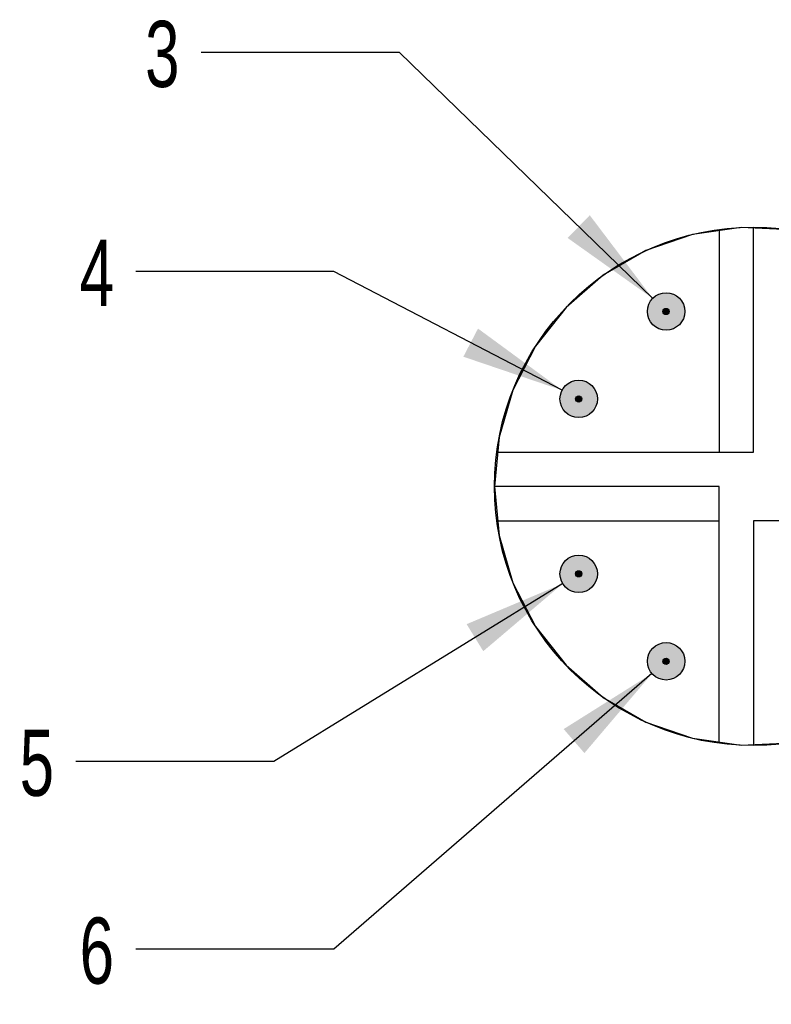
# Model space of a CAD drawing. Header units: millimetres. Extents: x 6 to 273, y 6 to 210.
# Tile 5 of 8: x 220 to 244, y 36 to 67. Entities that reach past the tile are written whole.
import ezdxf

# ---------------------------------------------------------------- set-up
doc = ezdxf.new("R2010")
doc.units = ezdxf.units.MM
doc.linetypes.add('SLD-Solid', pattern=[0])
doc.layers.add('DIMENSIONS', color=140, linetype='SLD-Solid', lineweight=25)
doc.layers.add('HATCH', color=6, linetype='SLD-Solid')
doc.layers.add('SLD-DEFPOINTS', color=7, linetype='Continuous')
doc.styles.add('SLDTEXTSTYLE0', font='TXT', dxfattribs={"width": 0.7})
doc.dimstyles.new('SLDDIMSTYLE3', dxfattribs={"dimtxt": 2.158008, "dimasz": 3.302, "dimexe": 0, "dimexo": 0.0625, "dimgap": 0.539502, "dimtad": 0, "dimtih": 1, "dimtoh": 1, "dimdec": 1, "dimlfac": 0.5, "dimrnd": 1e-09, "dimzin": 12, "dimdsep": 46, "dimtxsty": 'SLDTEXTSTYLE0', "dimsah": 1, "dimcen": 0, "dimadec": 0, "dimazin": 3, "dimtfac": 1, "dimtdec": 1, "dimtofl": 0, "dimtmove": 0, "dimatfit": 3, "dimfxl": 0, "dimfrac": 2, "dimtolj": 1, "dimtzin": 12, "dimarcsym": 0})

# ---------------------------------------------------------------- blocks, each defined once
blk = doc.blocks.new('_D_7')
at = {"layer": 'DIMENSIONS'}
for p, q in [((232.191, 66.365), (225.841, 66.365)), ((240.305, 58.492), (232.191, 66.365))]:
    blk.add_line(p, q, dxfattribs=at)
blk.add_solid([(240.305, 58.492), (238.289, 61.156), (237.581, 60.427)], dxfattribs=at)
at = {"layer": 'DIMENSIONS', "insert": (224.045, 67.379), "char_height": 2.117, "attachment_point": 1, "style": 'SLDTEXTSTYLE0'}
blk.add_mtext('3', dxfattribs=at)
blk = doc.blocks.new('_D_8')
at = {"layer": 'DIMENSIONS'}
for p, q in [((230.093, 59.359), (223.743, 59.359)), ((237.403, 55.552), (230.093, 59.359))]:
    blk.add_line(p, q, dxfattribs=at)
blk.add_solid([(237.403, 55.552), (234.709, 57.527), (234.24, 56.626)], dxfattribs=at)
at = {"layer": 'DIMENSIONS', "insert": (221.948, 60.372), "char_height": 2.117, "attachment_point": 1, "style": 'SLDTEXTSTYLE0'}
blk.add_mtext('4', dxfattribs=at)
blk = doc.blocks.new('_D_9')
at = {"layer": 'DIMENSIONS'}
for p, q in [((237.424, 49.36), (228.172, 43.67)), ((228.172, 43.67), (221.822, 43.67))]:
    blk.add_line(p, q, dxfattribs=at)
blk.add_solid([(237.424, 49.36), (234.345, 48.063), (234.878, 47.198)], dxfattribs=at)
at = {"layer": 'DIMENSIONS', "insert": (220.027, 44.683), "char_height": 2.117, "attachment_point": 1, "style": 'SLDTEXTSTYLE0'}
blk.add_mtext('5', dxfattribs=at)
blk = doc.blocks.new('_D_10')
at = {"layer": 'DIMENSIONS'}
for p, q in [((240.282, 46.482), (230.093, 37.656)), ((230.093, 37.656), (223.743, 37.656))]:
    blk.add_line(p, q, dxfattribs=at)
blk.add_solid([(240.282, 46.482), (237.453, 44.704), (238.118, 43.936)], dxfattribs=at)
at = {"layer": 'DIMENSIONS', "insert": (221.948, 38.67), "char_height": 2.117, "attachment_point": 1, "style": 'SLDTEXTSTYLE0'}
blk.add_mtext('6', dxfattribs=at)

msp = doc.modelspace()

# ---------------------------------------------------------------- hatches: boundary and pattern name
at = {"layer": 'HATCH'}
h = msp.add_hatch(color=256, dxfattribs=at)
h.paths.add_polyline_path([(241.332, 58.011), (241.334, 58.043), (241.335, 58.075), (241.334, 58.107), (241.332, 58.138), (241.328, 58.17), (241.322, 58.201), (241.314, 58.232), (241.305, 58.263), (241.294, 58.293), (241.282, 58.323), (241.268, 58.351), (241.252, 58.379), (241.235, 58.406), (241.217, 58.432), (241.197, 58.458), (241.176, 58.482), (241.154, 58.504), (241.13, 58.526), (241.106, 58.547), (241.08, 58.566), (241.054, 58.583), (241.026, 58.599), (240.998, 58.614), (240.969, 58.627), (240.939, 58.639), (240.908, 58.649), (240.878, 58.657), (240.846, 58.664), (240.815, 58.669), (240.783, 58.673), (240.751, 58.674), (240.719, 58.674), (240.687, 58.673), (240.656, 58.669), (240.624, 58.664), (240.593, 58.657), (240.562, 58.649), (240.532, 58.639), (240.502, 58.627), (240.473, 58.614), (240.445, 58.599), (240.417, 58.583), (240.39, 58.566), (240.365, 58.547), (240.34, 58.526), (240.317, 58.504), (240.294, 58.482), (240.273, 58.458), (240.254, 58.432), (240.235, 58.406), (240.218, 58.379), (240.203, 58.351), (240.189, 58.323), (240.176, 58.293), (240.166, 58.263), (240.156, 58.232), (240.149, 58.201), (240.143, 58.17), (240.139, 58.138), (240.136, 58.107), (240.135, 58.075), (240.136, 58.043), (240.139, 58.011), (240.143, 57.979), (240.149, 57.948), (240.156, 57.917), (240.166, 57.886), (240.176, 57.856), (240.189, 57.827), (240.203, 57.798), (240.218, 57.77), (240.235, 57.743), (240.254, 57.717), (240.273, 57.692), (240.294, 57.668), (240.317, 57.645), (240.34, 57.623), (240.365, 57.603), (240.39, 57.584), (240.417, 57.566), (240.445, 57.55), (240.473, 57.535), (240.502, 57.522), (240.532, 57.51), (240.562, 57.5), (240.593, 57.492), (240.624, 57.485), (240.656, 57.48), (240.687, 57.476), (240.719, 57.475), (240.751, 57.475), (240.783, 57.476), (240.815, 57.48), (240.846, 57.485), (240.878, 57.492), (240.908, 57.5), (240.939, 57.51), (240.969, 57.522), (240.998, 57.535), (241.026, 57.55), (241.054, 57.566), (241.08, 57.584), (241.106, 57.603), (241.13, 57.623), (241.154, 57.645), (241.176, 57.668), (241.197, 57.692), (241.217, 57.717), (241.235, 57.743), (241.252, 57.77), (241.268, 57.798), (241.282, 57.827), (241.294, 57.856), (241.305, 57.886), (241.314, 57.917), (241.322, 57.948), (241.328, 57.979)], flags=0)
h.paths.add_polyline_path([(240.835, 58.075), (240.835, 58.08), (240.835, 58.085), (240.834, 58.09), (240.833, 58.096), (240.832, 58.101), (240.83, 58.106), (240.828, 58.111), (240.826, 58.116), (240.824, 58.121), (240.821, 58.125), (240.819, 58.13), (240.816, 58.134), (240.812, 58.138), (240.809, 58.142), (240.805, 58.146), (240.801, 58.15), (240.797, 58.153), (240.793, 58.156), (240.788, 58.159), (240.784, 58.162), (240.779, 58.165), (240.774, 58.167), (240.769, 58.169), (240.764, 58.17), (240.759, 58.172), (240.754, 58.173), (240.749, 58.174), (240.743, 58.174), (240.738, 58.175), (240.733, 58.175), (240.727, 58.174), (240.722, 58.174), (240.717, 58.173), (240.712, 58.172), (240.706, 58.17), (240.701, 58.169), (240.696, 58.167), (240.692, 58.165), (240.687, 58.162), (240.682, 58.159), (240.678, 58.156), (240.673, 58.153), (240.669, 58.15), (240.665, 58.146), (240.662, 58.142), (240.658, 58.138), (240.655, 58.134), (240.652, 58.13), (240.649, 58.125), (240.647, 58.121), (240.644, 58.116), (240.642, 58.111), (240.64, 58.106), (240.639, 58.101), (240.638, 58.096), (240.637, 58.09), (240.636, 58.085), (240.635, 58.08), (240.635, 58.075), (240.635, 58.069), (240.636, 58.064), (240.637, 58.059), (240.638, 58.053), (240.639, 58.048), (240.64, 58.043), (240.642, 58.038), (240.644, 58.033), (240.647, 58.028), (240.649, 58.024), (240.652, 58.019), (240.655, 58.015), (240.658, 58.011), (240.662, 58.007), (240.665, 58.003), (240.669, 57.999), (240.673, 57.996), (240.678, 57.993), (240.682, 57.99), (240.687, 57.987), (240.692, 57.985), (240.696, 57.982), (240.701, 57.981), (240.706, 57.979), (240.712, 57.977), (240.717, 57.976), (240.722, 57.975), (240.727, 57.975), (240.733, 57.975), (240.738, 57.975), (240.743, 57.975), (240.749, 57.975), (240.754, 57.976), (240.759, 57.977), (240.764, 57.979), (240.769, 57.981), (240.774, 57.982), (240.779, 57.985), (240.784, 57.987), (240.788, 57.99), (240.793, 57.993), (240.797, 57.996), (240.801, 57.999), (240.805, 58.003), (240.809, 58.007), (240.812, 58.011), (240.816, 58.015), (240.819, 58.019), (240.821, 58.024), (240.824, 58.028), (240.826, 58.033), (240.828, 58.038), (240.83, 58.043), (240.832, 58.048), (240.833, 58.053), (240.834, 58.059), (240.835, 58.064), (240.835, 58.069)], flags=0)
for points in [[(240.835, 58.064), (240.835, 58.069), (240.835, 58.075), (240.835, 58.08), (240.835, 58.085), (240.834, 58.09), (240.833, 58.096), (240.832, 58.101), (240.83, 58.106), (240.828, 58.111), (240.826, 58.116), (240.824, 58.121), (240.821, 58.125), (240.819, 58.13), (240.816, 58.134), (240.812, 58.138), (240.809, 58.142), (240.805, 58.146), (240.801, 58.15), (240.797, 58.153), (240.793, 58.156), (240.788, 58.159), (240.784, 58.162), (240.779, 58.165), (240.774, 58.167), (240.769, 58.169), (240.764, 58.17), (240.759, 58.172), (240.754, 58.173), (240.749, 58.174), (240.743, 58.174), (240.738, 58.175), (240.733, 58.175), (240.727, 58.174), (240.722, 58.174), (240.717, 58.173), (240.712, 58.172), (240.706, 58.17), (240.701, 58.169), (240.696, 58.167), (240.692, 58.165), (240.687, 58.162), (240.682, 58.159), (240.678, 58.156), (240.673, 58.153), (240.669, 58.15), (240.665, 58.146), (240.662, 58.142), (240.658, 58.138), (240.655, 58.134), (240.652, 58.13), (240.649, 58.125), (240.647, 58.121), (240.644, 58.116), (240.642, 58.111), (240.64, 58.106), (240.639, 58.101), (240.638, 58.096), (240.637, 58.09), (240.636, 58.085), (240.635, 58.08), (240.635, 58.075), (240.635, 58.069), (240.636, 58.064), (240.637, 58.059), (240.638, 58.053), (240.639, 58.048), (240.64, 58.043), (240.642, 58.038), (240.644, 58.033), (240.647, 58.028), (240.649, 58.024), (240.652, 58.019), (240.655, 58.015), (240.658, 58.011), (240.662, 58.007), (240.665, 58.003), (240.669, 57.999), (240.673, 57.996), (240.678, 57.993), (240.682, 57.99), (240.687, 57.987), (240.692, 57.985), (240.696, 57.982), (240.701, 57.981), (240.706, 57.979), (240.712, 57.977), (240.717, 57.976), (240.722, 57.975), (240.727, 57.975), (240.733, 57.975), (240.738, 57.975), (240.743, 57.975), (240.749, 57.975), (240.754, 57.976), (240.759, 57.977), (240.764, 57.979), (240.769, 57.981), (240.774, 57.982), (240.779, 57.985), (240.784, 57.987), (240.788, 57.99), (240.793, 57.993), (240.797, 57.996), (240.801, 57.999), (240.805, 58.003), (240.809, 58.007), (240.812, 58.011), (240.816, 58.015), (240.819, 58.019), (240.821, 58.024), (240.824, 58.028), (240.826, 58.033), (240.828, 58.038), (240.83, 58.043), (240.832, 58.048), (240.833, 58.053), (240.834, 58.059)], [(238.035, 55.264), (238.035, 55.269), (238.035, 55.275), (238.035, 55.28), (238.035, 55.285), (238.034, 55.29), (238.033, 55.296), (238.032, 55.301), (238.03, 55.306), (238.028, 55.311), (238.026, 55.316), (238.024, 55.321), (238.021, 55.325), (238.019, 55.33), (238.016, 55.334), (238.012, 55.338), (238.009, 55.342), (238.005, 55.346), (238.001, 55.35), (237.997, 55.353), (237.993, 55.356), (237.988, 55.359), (237.984, 55.362), (237.979, 55.365), (237.974, 55.367), (237.969, 55.369), (237.964, 55.37), (237.959, 55.372), (237.954, 55.373), (237.949, 55.374), (237.943, 55.374), (237.938, 55.375), (237.933, 55.375), (237.927, 55.374), (237.922, 55.374), (237.917, 55.373), (237.912, 55.372), (237.906, 55.37), (237.901, 55.369), (237.896, 55.367), (237.892, 55.365), (237.887, 55.362), (237.882, 55.359), (237.878, 55.356), (237.873, 55.353), (237.869, 55.35), (237.865, 55.346), (237.862, 55.342), (237.858, 55.338), (237.855, 55.334), (237.852, 55.33), (237.849, 55.325), (237.847, 55.321), (237.844, 55.316), (237.842, 55.311), (237.84, 55.306), (237.839, 55.301), (237.838, 55.296), (237.837, 55.29), (237.836, 55.285), (237.835, 55.28), (237.835, 55.275), (237.835, 55.269), (237.836, 55.264), (237.837, 55.259), (237.838, 55.253), (237.839, 55.248), (237.84, 55.243), (237.842, 55.238), (237.844, 55.233), (237.847, 55.228), (237.849, 55.224), (237.852, 55.219), (237.855, 55.215), (237.858, 55.211), (237.862, 55.207), (237.865, 55.203), (237.869, 55.199), (237.873, 55.196), (237.878, 55.193), (237.882, 55.19), (237.887, 55.187), (237.892, 55.185), (237.896, 55.182), (237.901, 55.181), (237.906, 55.179), (237.912, 55.177), (237.917, 55.176), (237.922, 55.175), (237.927, 55.175), (237.933, 55.175), (237.938, 55.175), (237.943, 55.175), (237.949, 55.175), (237.954, 55.176), (237.959, 55.177), (237.964, 55.179), (237.969, 55.181), (237.974, 55.182), (237.979, 55.185), (237.984, 55.187), (237.988, 55.19), (237.993, 55.193), (237.997, 55.196), (238.001, 55.199), (238.005, 55.203), (238.009, 55.207), (238.012, 55.211), (238.016, 55.215), (238.019, 55.219), (238.021, 55.224), (238.024, 55.228), (238.026, 55.233), (238.028, 55.238), (238.03, 55.243), (238.032, 55.248), (238.033, 55.253), (238.034, 55.259)], [(238.035, 49.664), (238.035, 49.669), (238.035, 49.675), (238.035, 49.68), (238.035, 49.685), (238.034, 49.69), (238.033, 49.696), (238.032, 49.701), (238.03, 49.706), (238.028, 49.711), (238.026, 49.716), (238.024, 49.721), (238.021, 49.725), (238.019, 49.73), (238.016, 49.734), (238.012, 49.738), (238.009, 49.742), (238.005, 49.746), (238.001, 49.75), (237.997, 49.753), (237.993, 49.756), (237.988, 49.759), (237.984, 49.762), (237.979, 49.765), (237.974, 49.767), (237.969, 49.769), (237.964, 49.77), (237.959, 49.772), (237.954, 49.773), (237.949, 49.774), (237.943, 49.774), (237.938, 49.775), (237.933, 49.775), (237.927, 49.774), (237.922, 49.774), (237.917, 49.773), (237.912, 49.772), (237.906, 49.77), (237.901, 49.769), (237.896, 49.767), (237.892, 49.765), (237.887, 49.762), (237.882, 49.759), (237.878, 49.756), (237.873, 49.753), (237.869, 49.75), (237.865, 49.746), (237.862, 49.742), (237.858, 49.738), (237.855, 49.734), (237.852, 49.73), (237.849, 49.725), (237.847, 49.721), (237.844, 49.716), (237.842, 49.711), (237.84, 49.706), (237.839, 49.701), (237.838, 49.696), (237.837, 49.69), (237.836, 49.685), (237.835, 49.68), (237.835, 49.675), (237.835, 49.669), (237.836, 49.664), (237.837, 49.659), (237.838, 49.653), (237.839, 49.648), (237.84, 49.643), (237.842, 49.638), (237.844, 49.633), (237.847, 49.628), (237.849, 49.624), (237.852, 49.619), (237.855, 49.615), (237.858, 49.611), (237.862, 49.607), (237.865, 49.603), (237.869, 49.599), (237.873, 49.596), (237.878, 49.593), (237.882, 49.59), (237.887, 49.587), (237.892, 49.585), (237.896, 49.582), (237.901, 49.581), (237.906, 49.579), (237.912, 49.577), (237.917, 49.576), (237.922, 49.575), (237.927, 49.575), (237.933, 49.575), (237.938, 49.575), (237.943, 49.575), (237.949, 49.575), (237.954, 49.576), (237.959, 49.577), (237.964, 49.579), (237.969, 49.581), (237.974, 49.582), (237.979, 49.585), (237.984, 49.587), (237.988, 49.59), (237.993, 49.593), (237.997, 49.596), (238.001, 49.599), (238.005, 49.603), (238.009, 49.607), (238.012, 49.611), (238.016, 49.615), (238.019, 49.619), (238.021, 49.624), (238.024, 49.628), (238.026, 49.633), (238.028, 49.638), (238.03, 49.643), (238.032, 49.648), (238.033, 49.653), (238.034, 49.659)], [(240.835, 46.864), (240.835, 46.869), (240.835, 46.875), (240.835, 46.88), (240.835, 46.885), (240.834, 46.89), (240.833, 46.896), (240.832, 46.901), (240.83, 46.906), (240.828, 46.911), (240.826, 46.916), (240.824, 46.921), (240.821, 46.925), (240.819, 46.93), (240.816, 46.934), (240.812, 46.938), (240.809, 46.942), (240.805, 46.946), (240.801, 46.95), (240.797, 46.953), (240.793, 46.956), (240.788, 46.959), (240.784, 46.962), (240.779, 46.965), (240.774, 46.967), (240.769, 46.969), (240.764, 46.97), (240.759, 46.972), (240.754, 46.973), (240.749, 46.974), (240.743, 46.974), (240.738, 46.975), (240.733, 46.975), (240.727, 46.974), (240.722, 46.974), (240.717, 46.973), (240.712, 46.972), (240.706, 46.97), (240.701, 46.969), (240.696, 46.967), (240.692, 46.965), (240.687, 46.962), (240.682, 46.959), (240.678, 46.956), (240.673, 46.953), (240.669, 46.95), (240.665, 46.946), (240.662, 46.942), (240.658, 46.938), (240.655, 46.934), (240.652, 46.93), (240.649, 46.925), (240.647, 46.921), (240.644, 46.916), (240.642, 46.911), (240.64, 46.906), (240.639, 46.901), (240.638, 46.896), (240.637, 46.89), (240.636, 46.885), (240.635, 46.88), (240.635, 46.875), (240.635, 46.869), (240.636, 46.864), (240.637, 46.859), (240.638, 46.853), (240.639, 46.848), (240.64, 46.843), (240.642, 46.838), (240.644, 46.833), (240.647, 46.828), (240.649, 46.824), (240.652, 46.819), (240.655, 46.815), (240.658, 46.811), (240.662, 46.807), (240.665, 46.803), (240.669, 46.799), (240.673, 46.796), (240.678, 46.793), (240.682, 46.79), (240.687, 46.787), (240.692, 46.785), (240.696, 46.782), (240.701, 46.781), (240.706, 46.779), (240.712, 46.777), (240.717, 46.776), (240.722, 46.775), (240.727, 46.775), (240.733, 46.775), (240.738, 46.775), (240.743, 46.775), (240.749, 46.775), (240.754, 46.776), (240.759, 46.777), (240.764, 46.779), (240.769, 46.781), (240.774, 46.782), (240.779, 46.785), (240.784, 46.787), (240.788, 46.79), (240.793, 46.793), (240.797, 46.796), (240.801, 46.799), (240.805, 46.803), (240.809, 46.807), (240.812, 46.811), (240.816, 46.815), (240.819, 46.819), (240.821, 46.824), (240.824, 46.828), (240.826, 46.833), (240.828, 46.838), (240.83, 46.843), (240.832, 46.848), (240.833, 46.853), (240.834, 46.859)]]:
    msp.add_hatch(color=256, dxfattribs=at).paths.add_polyline_path(points, flags=0)
h = msp.add_hatch(color=256, dxfattribs=at)
h.paths.add_polyline_path([(238.532, 55.211), (238.534, 55.243), (238.535, 55.275), (238.534, 55.307), (238.532, 55.338), (238.528, 55.37), (238.522, 55.401), (238.514, 55.432), (238.505, 55.463), (238.494, 55.493), (238.482, 55.523), (238.468, 55.551), (238.452, 55.579), (238.435, 55.606), (238.417, 55.632), (238.397, 55.658), (238.376, 55.682), (238.354, 55.704), (238.33, 55.726), (238.306, 55.747), (238.28, 55.766), (238.254, 55.783), (238.226, 55.799), (238.198, 55.814), (238.169, 55.827), (238.139, 55.839), (238.108, 55.849), (238.078, 55.857), (238.046, 55.864), (238.015, 55.869), (237.983, 55.873), (237.951, 55.874), (237.919, 55.874), (237.887, 55.873), (237.856, 55.869), (237.824, 55.864), (237.793, 55.857), (237.762, 55.849), (237.732, 55.839), (237.702, 55.827), (237.673, 55.814), (237.645, 55.799), (237.617, 55.783), (237.59, 55.766), (237.565, 55.747), (237.54, 55.726), (237.517, 55.704), (237.494, 55.682), (237.473, 55.658), (237.454, 55.632), (237.435, 55.606), (237.418, 55.579), (237.403, 55.551), (237.389, 55.523), (237.376, 55.493), (237.366, 55.463), (237.356, 55.432), (237.349, 55.401), (237.343, 55.37), (237.339, 55.338), (237.336, 55.307), (237.335, 55.275), (237.336, 55.243), (237.339, 55.211), (237.343, 55.179), (237.349, 55.148), (237.356, 55.117), (237.366, 55.086), (237.376, 55.056), (237.389, 55.027), (237.403, 54.998), (237.418, 54.97), (237.435, 54.943), (237.454, 54.917), (237.473, 54.892), (237.494, 54.868), (237.517, 54.845), (237.54, 54.823), (237.565, 54.803), (237.59, 54.784), (237.617, 54.766), (237.645, 54.75), (237.673, 54.735), (237.702, 54.722), (237.732, 54.71), (237.762, 54.7), (237.793, 54.692), (237.824, 54.685), (237.856, 54.68), (237.887, 54.676), (237.919, 54.675), (237.951, 54.675), (237.983, 54.676), (238.015, 54.68), (238.046, 54.685), (238.078, 54.692), (238.108, 54.7), (238.139, 54.71), (238.169, 54.722), (238.198, 54.735), (238.226, 54.75), (238.254, 54.766), (238.28, 54.784), (238.306, 54.803), (238.33, 54.823), (238.354, 54.845), (238.376, 54.868), (238.397, 54.892), (238.417, 54.917), (238.435, 54.943), (238.452, 54.97), (238.468, 54.998), (238.482, 55.027), (238.494, 55.056), (238.505, 55.086), (238.514, 55.117), (238.522, 55.148), (238.528, 55.179)], flags=0)
h.paths.add_polyline_path([(238.035, 55.275), (238.035, 55.28), (238.035, 55.285), (238.034, 55.29), (238.033, 55.296), (238.032, 55.301), (238.03, 55.306), (238.028, 55.311), (238.026, 55.316), (238.024, 55.321), (238.021, 55.325), (238.019, 55.33), (238.016, 55.334), (238.012, 55.338), (238.009, 55.342), (238.005, 55.346), (238.001, 55.35), (237.997, 55.353), (237.993, 55.356), (237.988, 55.359), (237.984, 55.362), (237.979, 55.365), (237.974, 55.367), (237.969, 55.369), (237.964, 55.37), (237.959, 55.372), (237.954, 55.373), (237.949, 55.374), (237.943, 55.374), (237.938, 55.375), (237.933, 55.375), (237.927, 55.374), (237.922, 55.374), (237.917, 55.373), (237.912, 55.372), (237.906, 55.37), (237.901, 55.369), (237.896, 55.367), (237.892, 55.365), (237.887, 55.362), (237.882, 55.359), (237.878, 55.356), (237.873, 55.353), (237.869, 55.35), (237.865, 55.346), (237.862, 55.342), (237.858, 55.338), (237.855, 55.334), (237.852, 55.33), (237.849, 55.325), (237.847, 55.321), (237.844, 55.316), (237.842, 55.311), (237.84, 55.306), (237.839, 55.301), (237.838, 55.296), (237.837, 55.29), (237.836, 55.285), (237.835, 55.28), (237.835, 55.275), (237.835, 55.269), (237.836, 55.264), (237.837, 55.259), (237.838, 55.253), (237.839, 55.248), (237.84, 55.243), (237.842, 55.238), (237.844, 55.233), (237.847, 55.228), (237.849, 55.224), (237.852, 55.219), (237.855, 55.215), (237.858, 55.211), (237.862, 55.207), (237.865, 55.203), (237.869, 55.199), (237.873, 55.196), (237.878, 55.193), (237.882, 55.19), (237.887, 55.187), (237.892, 55.185), (237.896, 55.182), (237.901, 55.181), (237.906, 55.179), (237.912, 55.177), (237.917, 55.176), (237.922, 55.175), (237.927, 55.175), (237.933, 55.175), (237.938, 55.175), (237.943, 55.175), (237.949, 55.175), (237.954, 55.176), (237.959, 55.177), (237.964, 55.179), (237.969, 55.181), (237.974, 55.182), (237.979, 55.185), (237.984, 55.187), (237.988, 55.19), (237.993, 55.193), (237.997, 55.196), (238.001, 55.199), (238.005, 55.203), (238.009, 55.207), (238.012, 55.211), (238.016, 55.215), (238.019, 55.219), (238.021, 55.224), (238.024, 55.228), (238.026, 55.233), (238.028, 55.238), (238.03, 55.243), (238.032, 55.248), (238.033, 55.253), (238.034, 55.259), (238.035, 55.264), (238.035, 55.269)], flags=0)
h = msp.add_hatch(color=256, dxfattribs=at)
h.paths.add_polyline_path([(238.532, 49.611), (238.534, 49.643), (238.535, 49.675), (238.534, 49.707), (238.532, 49.738), (238.528, 49.77), (238.522, 49.801), (238.514, 49.832), (238.505, 49.863), (238.494, 49.893), (238.482, 49.923), (238.468, 49.951), (238.452, 49.979), (238.435, 50.006), (238.417, 50.032), (238.397, 50.058), (238.376, 50.082), (238.354, 50.104), (238.33, 50.126), (238.306, 50.147), (238.28, 50.166), (238.254, 50.183), (238.226, 50.199), (238.198, 50.214), (238.169, 50.227), (238.139, 50.239), (238.108, 50.249), (238.078, 50.257), (238.046, 50.264), (238.015, 50.269), (237.983, 50.273), (237.951, 50.274), (237.919, 50.274), (237.887, 50.273), (237.856, 50.269), (237.824, 50.264), (237.793, 50.257), (237.762, 50.249), (237.732, 50.239), (237.702, 50.227), (237.673, 50.214), (237.645, 50.199), (237.617, 50.183), (237.59, 50.166), (237.565, 50.147), (237.54, 50.126), (237.517, 50.104), (237.494, 50.082), (237.473, 50.058), (237.454, 50.032), (237.435, 50.006), (237.418, 49.979), (237.403, 49.951), (237.389, 49.923), (237.376, 49.893), (237.366, 49.863), (237.356, 49.832), (237.349, 49.801), (237.343, 49.77), (237.339, 49.738), (237.336, 49.707), (237.335, 49.675), (237.336, 49.643), (237.339, 49.611), (237.343, 49.579), (237.349, 49.548), (237.356, 49.517), (237.366, 49.486), (237.376, 49.456), (237.389, 49.427), (237.403, 49.398), (237.418, 49.37), (237.435, 49.343), (237.454, 49.317), (237.473, 49.292), (237.494, 49.268), (237.517, 49.245), (237.54, 49.223), (237.565, 49.203), (237.59, 49.184), (237.617, 49.166), (237.645, 49.15), (237.673, 49.135), (237.702, 49.122), (237.732, 49.11), (237.762, 49.1), (237.793, 49.092), (237.824, 49.085), (237.856, 49.08), (237.887, 49.076), (237.919, 49.075), (237.951, 49.075), (237.983, 49.076), (238.015, 49.08), (238.046, 49.085), (238.078, 49.092), (238.108, 49.1), (238.139, 49.11), (238.169, 49.122), (238.198, 49.135), (238.226, 49.15), (238.254, 49.166), (238.28, 49.184), (238.306, 49.203), (238.33, 49.223), (238.354, 49.245), (238.376, 49.268), (238.397, 49.292), (238.417, 49.317), (238.435, 49.343), (238.452, 49.37), (238.468, 49.398), (238.482, 49.427), (238.494, 49.456), (238.505, 49.486), (238.514, 49.517), (238.522, 49.548), (238.528, 49.579)], flags=0)
h.paths.add_polyline_path([(238.035, 49.675), (238.035, 49.68), (238.035, 49.685), (238.034, 49.69), (238.033, 49.696), (238.032, 49.701), (238.03, 49.706), (238.028, 49.711), (238.026, 49.716), (238.024, 49.721), (238.021, 49.725), (238.019, 49.73), (238.016, 49.734), (238.012, 49.738), (238.009, 49.742), (238.005, 49.746), (238.001, 49.75), (237.997, 49.753), (237.993, 49.756), (237.988, 49.759), (237.984, 49.762), (237.979, 49.765), (237.974, 49.767), (237.969, 49.769), (237.964, 49.77), (237.959, 49.772), (237.954, 49.773), (237.949, 49.774), (237.943, 49.774), (237.938, 49.775), (237.933, 49.775), (237.927, 49.774), (237.922, 49.774), (237.917, 49.773), (237.912, 49.772), (237.906, 49.77), (237.901, 49.769), (237.896, 49.767), (237.892, 49.765), (237.887, 49.762), (237.882, 49.759), (237.878, 49.756), (237.873, 49.753), (237.869, 49.75), (237.865, 49.746), (237.862, 49.742), (237.858, 49.738), (237.855, 49.734), (237.852, 49.73), (237.849, 49.725), (237.847, 49.721), (237.844, 49.716), (237.842, 49.711), (237.84, 49.706), (237.839, 49.701), (237.838, 49.696), (237.837, 49.69), (237.836, 49.685), (237.835, 49.68), (237.835, 49.675), (237.835, 49.669), (237.836, 49.664), (237.837, 49.659), (237.838, 49.653), (237.839, 49.648), (237.84, 49.643), (237.842, 49.638), (237.844, 49.633), (237.847, 49.628), (237.849, 49.624), (237.852, 49.619), (237.855, 49.615), (237.858, 49.611), (237.862, 49.607), (237.865, 49.603), (237.869, 49.599), (237.873, 49.596), (237.878, 49.593), (237.882, 49.59), (237.887, 49.587), (237.892, 49.585), (237.896, 49.582), (237.901, 49.581), (237.906, 49.579), (237.912, 49.577), (237.917, 49.576), (237.922, 49.575), (237.927, 49.575), (237.933, 49.575), (237.938, 49.575), (237.943, 49.575), (237.949, 49.575), (237.954, 49.576), (237.959, 49.577), (237.964, 49.579), (237.969, 49.581), (237.974, 49.582), (237.979, 49.585), (237.984, 49.587), (237.988, 49.59), (237.993, 49.593), (237.997, 49.596), (238.001, 49.599), (238.005, 49.603), (238.009, 49.607), (238.012, 49.611), (238.016, 49.615), (238.019, 49.619), (238.021, 49.624), (238.024, 49.628), (238.026, 49.633), (238.028, 49.638), (238.03, 49.643), (238.032, 49.648), (238.033, 49.653), (238.034, 49.659), (238.035, 49.664), (238.035, 49.669)], flags=0)
h = msp.add_hatch(color=256, dxfattribs=at)
h.paths.add_polyline_path([(241.332, 46.811), (241.334, 46.843), (241.335, 46.875), (241.334, 46.907), (241.332, 46.938), (241.328, 46.97), (241.322, 47.001), (241.314, 47.032), (241.305, 47.063), (241.294, 47.093), (241.282, 47.123), (241.268, 47.151), (241.252, 47.179), (241.235, 47.206), (241.217, 47.232), (241.197, 47.258), (241.176, 47.282), (241.154, 47.304), (241.13, 47.326), (241.106, 47.347), (241.08, 47.366), (241.054, 47.383), (241.026, 47.399), (240.998, 47.414), (240.969, 47.427), (240.939, 47.439), (240.908, 47.449), (240.878, 47.457), (240.846, 47.464), (240.815, 47.469), (240.783, 47.473), (240.751, 47.474), (240.719, 47.474), (240.687, 47.473), (240.656, 47.469), (240.624, 47.464), (240.593, 47.457), (240.562, 47.449), (240.532, 47.439), (240.502, 47.427), (240.473, 47.414), (240.445, 47.399), (240.417, 47.383), (240.39, 47.366), (240.365, 47.347), (240.34, 47.326), (240.317, 47.304), (240.294, 47.282), (240.273, 47.258), (240.254, 47.232), (240.235, 47.206), (240.218, 47.179), (240.203, 47.151), (240.189, 47.123), (240.176, 47.093), (240.166, 47.063), (240.156, 47.032), (240.149, 47.001), (240.143, 46.97), (240.139, 46.938), (240.136, 46.907), (240.135, 46.875), (240.136, 46.843), (240.139, 46.811), (240.143, 46.779), (240.149, 46.748), (240.156, 46.717), (240.166, 46.686), (240.176, 46.656), (240.189, 46.627), (240.203, 46.598), (240.218, 46.57), (240.235, 46.543), (240.254, 46.517), (240.273, 46.492), (240.294, 46.468), (240.317, 46.445), (240.34, 46.423), (240.365, 46.403), (240.39, 46.384), (240.417, 46.366), (240.445, 46.35), (240.473, 46.335), (240.502, 46.322), (240.532, 46.31), (240.562, 46.3), (240.593, 46.292), (240.624, 46.285), (240.656, 46.28), (240.687, 46.276), (240.719, 46.275), (240.751, 46.275), (240.783, 46.276), (240.815, 46.28), (240.846, 46.285), (240.878, 46.292), (240.908, 46.3), (240.939, 46.31), (240.969, 46.322), (240.998, 46.335), (241.026, 46.35), (241.054, 46.366), (241.08, 46.384), (241.106, 46.403), (241.13, 46.423), (241.154, 46.445), (241.176, 46.468), (241.197, 46.492), (241.217, 46.517), (241.235, 46.543), (241.252, 46.57), (241.268, 46.598), (241.282, 46.627), (241.294, 46.656), (241.305, 46.686), (241.314, 46.717), (241.322, 46.748), (241.328, 46.779)], flags=0)
h.paths.add_polyline_path([(240.835, 46.875), (240.835, 46.88), (240.835, 46.885), (240.834, 46.89), (240.833, 46.896), (240.832, 46.901), (240.83, 46.906), (240.828, 46.911), (240.826, 46.916), (240.824, 46.921), (240.821, 46.925), (240.819, 46.93), (240.816, 46.934), (240.812, 46.938), (240.809, 46.942), (240.805, 46.946), (240.801, 46.95), (240.797, 46.953), (240.793, 46.956), (240.788, 46.959), (240.784, 46.962), (240.779, 46.965), (240.774, 46.967), (240.769, 46.969), (240.764, 46.97), (240.759, 46.972), (240.754, 46.973), (240.749, 46.974), (240.743, 46.974), (240.738, 46.975), (240.733, 46.975), (240.727, 46.974), (240.722, 46.974), (240.717, 46.973), (240.712, 46.972), (240.706, 46.97), (240.701, 46.969), (240.696, 46.967), (240.692, 46.965), (240.687, 46.962), (240.682, 46.959), (240.678, 46.956), (240.673, 46.953), (240.669, 46.95), (240.665, 46.946), (240.662, 46.942), (240.658, 46.938), (240.655, 46.934), (240.652, 46.93), (240.649, 46.925), (240.647, 46.921), (240.644, 46.916), (240.642, 46.911), (240.64, 46.906), (240.639, 46.901), (240.638, 46.896), (240.637, 46.89), (240.636, 46.885), (240.635, 46.88), (240.635, 46.875), (240.635, 46.869), (240.636, 46.864), (240.637, 46.859), (240.638, 46.853), (240.639, 46.848), (240.64, 46.843), (240.642, 46.838), (240.644, 46.833), (240.647, 46.828), (240.649, 46.824), (240.652, 46.819), (240.655, 46.815), (240.658, 46.811), (240.662, 46.807), (240.665, 46.803), (240.669, 46.799), (240.673, 46.796), (240.678, 46.793), (240.682, 46.79), (240.687, 46.787), (240.692, 46.785), (240.696, 46.782), (240.701, 46.781), (240.706, 46.779), (240.712, 46.777), (240.717, 46.776), (240.722, 46.775), (240.727, 46.775), (240.733, 46.775), (240.738, 46.775), (240.743, 46.775), (240.749, 46.775), (240.754, 46.776), (240.759, 46.777), (240.764, 46.779), (240.769, 46.781), (240.774, 46.782), (240.779, 46.785), (240.784, 46.787), (240.788, 46.79), (240.793, 46.793), (240.797, 46.796), (240.801, 46.799), (240.805, 46.803), (240.809, 46.807), (240.812, 46.811), (240.816, 46.815), (240.819, 46.819), (240.821, 46.824), (240.824, 46.828), (240.826, 46.833), (240.828, 46.838), (240.83, 46.843), (240.832, 46.848), (240.833, 46.853), (240.834, 46.859), (240.835, 46.864), (240.835, 46.869)], flags=0)

# ---------------------------------------------------------------- linework, layer by layer
for p, q in [((242.435, 60.701), (242.435, 53.575)), ((243.535, 53.575), (243.535, 60.775)), ((235.308, 53.575), (242.435, 53.575)), ((242.435, 53.575), (243.535, 53.575)), ((242.435, 52.475), (235.235, 52.475)), ((242.435, 51.375), (242.435, 52.475)), ((235.308, 51.375), (242.435, 51.375)), ((242.435, 44.248), (242.435, 51.375)), ((244.635, 51.375), (243.535, 51.375)), ((243.535, 51.375), (243.535, 44.175))]:
    msp.add_line(p, q)
at = {"flags": 128}
for points in [[(244.716, 60.69), (243.14, 60.765), (241.578, 60.541), (240.087, 60.025), (238.721, 59.236), (237.528, 58.202), (236.553, 56.962), (235.83, 55.559), (235.385, 54.045)], [(235.385, 54.045), (235.235, 52.475), (235.385, 50.904), (235.83, 49.39), (236.553, 47.987), (237.528, 46.747), (238.721, 45.714), (240.087, 44.925), (241.578, 44.409), (243.14, 44.184), (244.716, 44.259)]]:
    msp.add_lwpolyline(points, dxfattribs=at)
for centre, radius in [((240.735, 58.075), 0.6), ((240.735, 58.075), 0.1), ((237.935, 55.275), 0.6), ((237.935, 55.275), 0.1), ((237.935, 49.675), 0.6), ((237.935, 49.675), 0.1), ((240.735, 46.875), 0.6), ((240.735, 46.875), 0.1)]:
    msp.add_circle(centre, radius)
at = {"layer": 'SLD-DEFPOINTS'}
msp.add_circle((243.535, 52.475), 8.3, dxfattribs=at)

# ---------------------------------------------------------------- dimensions: what is measured, and where the dimension line sits
at = {"layer": 'DIMENSIONS'}
for p1, p2, text, picture, middle in [((241.166, 57.657), (240.305, 58.492), '3', '_D_7', (224.943, 66.365)), ((238.467, 54.997), (237.403, 55.552), '4', '_D_8', (222.846, 59.359)), ((238.446, 49.989), (237.424, 49.36), '5', '_D_9', (220.925, 43.67)), ((241.189, 47.267), (240.282, 46.482), '6', '_D_10', (222.846, 37.656))]:
    dim = msp.add_diameter_dim_2p(p1=p1, p2=p2, text=text, dimstyle='SLDDIMSTYLE3', override={"dimpost": '<>'}, dxfattribs=at)
    dim.commit()
    dim.dimension.update_dxf_attribs({"geometry": picture, "text_midpoint": middle, "dimtype": 163})

doc.saveas('drawing.dxf')
